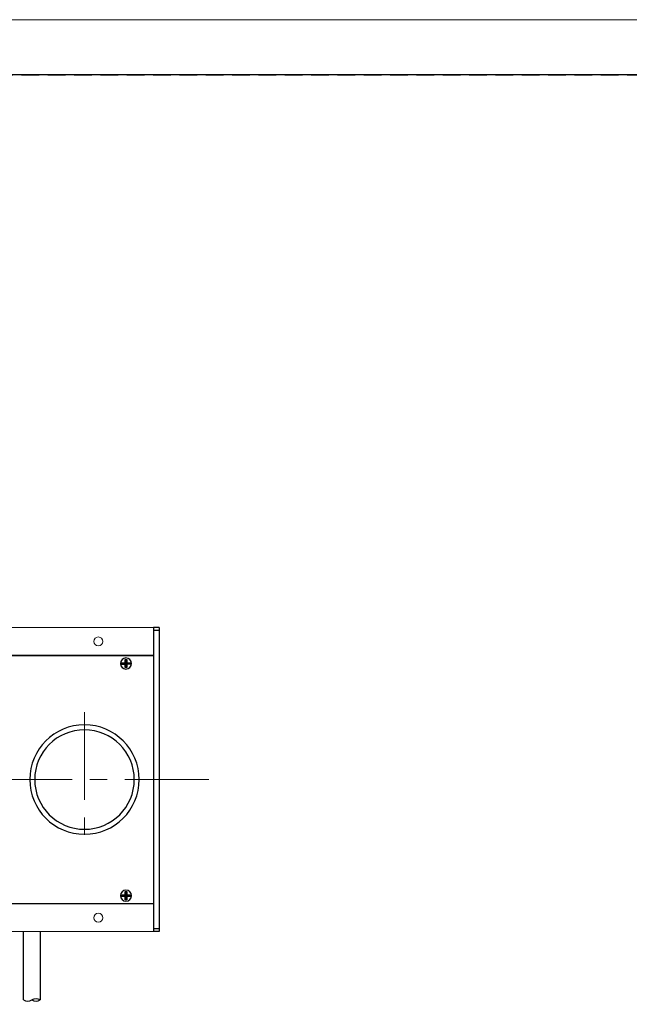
# Model space of a CAD drawing. Header units: millimetres. Extents: x -201 to 202, y 143 to 428.
# Tile 5 of 10: x 63 to 118, y 339 to 428. Entities that reach past the tile are written whole.
import ezdxf

# ---------------------------------------------------------------- set-up
doc = ezdxf.new("R2010")
doc.units = ezdxf.units.MM
doc.header["$LTSCALE"] = 0.25
doc.linetypes.add('CENTER', pattern=[50.8, 31.75, -6.35, 6.35, -6.35])
doc.linetypes.add('HIDDEN', pattern=[9.525, 6.35, -3.175])
doc.layers.add('BASE', color=7, linetype='Continuous', lineweight=20)
doc.layers.add('CENTER', color=1, linetype='CENTER', lineweight=15)
for name, color, linetype in [('CABLE 3P', 7, 'Continuous'), ('F-PANEL', 52, 'Continuous'), ('FORM', 7, 'Continuous'), ('LENS', 140, 'Continuous'), ('MXB0115', 96, 'Continuous'), ('SIDEPANEL 2', 30, 'Continuous')]:
    doc.layers.add(name, color=color, linetype=linetype)
doc.layers.add('EMPTY LINE', color=252, linetype='Continuous', lineweight=0, plot=False)

msp = doc.modelspace()

# ---------------------------------------------------------------- linework, layer by layer
at = {"layer": 'BASE', "color": 7}
for p, q in [((75, 372.75), (-75, 372.75)), ((75, 345.25), (75, 372.75)), ((75, 370.25), (-75, 370.25)), ((75, 347.75), (-75, 347.75)), ((75, 345.25), (-75, 345.25))]:
    msp.add_line(p, q, dxfattribs=at)
for centre in [(70, 371.5), (70, 346.5)]:
    msp.add_circle(centre, 0.4, dxfattribs=at)
at = {"layer": 'CABLE 3P', "color": 7}
for p, q in [((63.25, 339.0572), (63.25, 345.25)), ((64.75, 345.25), (64.75, 339.0572))]:
    msp.add_line(p, q, dxfattribs=at)
for centre, start, end in [((63.625, 339.6572), 237.994617, 302.005383), ((64.375, 338.4572), 57.994617, 122.005383), ((64.375, 339.6572), 237.994617, 302.005383)]:
    msp.add_arc(centre, 0.7075, start, end, dxfattribs=at)
at = {"layer": 'CENTER'}
for p, q in [((68.75, 365.1043), (68.75, 352.8957)), ((-80, 359), (80, 359))]:
    msp.add_line(p, q, dxfattribs=at)
at = {"layer": 'EMPTY LINE'}
msp.add_line((201.5, 427.75), (-201.5, 427.75), dxfattribs=at)
at = {"layer": 'F-PANEL', "color": 7}
for p, q in [((75, 370.2), (-75, 370.2)), ((75, 370.2), (75, 347.8)), ((-75, 347.8), (75, 347.8))]:
    msp.add_line(p, q, dxfattribs=at)
at = {"layer": 'F-PANEL', "color": 7, "extrusion": (0, 0, -1)}
msp.add_circle((-68.75, 359), 4.5, dxfattribs=at)
at = {"layer": 'FORM', "linetype": 'HIDDEN'}
msp.add_lwpolyline([(-196.5, 422.75), (196.5, 422.75), (196.5, 147.75), (-196.5, 147.75)], close=True, dxfattribs=at)
at = {"layer": 'FORM'}
msp.add_lwpolyline([(-196.5, 422.75), (-196.5, 147.75), (-78.5, 147.75), (-78.5, 159.75), (16.5, 159.75), (16.5, 177.25), (196.5, 177.25), (196.5, 422.75), (-196.5, 422.75)], close=True, dxfattribs=at)
at = {"layer": 'LENS', "color": 7}
for start, end in [(90, 270), (270, 90)]:
    msp.add_arc((68.75, 359), 4.95, start, end, dxfattribs=at)
at = {"layer": 'MXB0115', "color": 7}
for p, q in [((72.4235, 369.8747), (72.5735, 369.8753)), ((72.4753, 369.8233), (72.4235, 369.8747)), ((72.4247, 369.5747), (72.4235, 369.8747)), ((72.4753, 369.8233), (72.522, 369.8234)), ((72.4766, 369.5233), (72.4753, 369.8233)), ((72.522, 369.8234), (72.5735, 369.8753)), ((72.522, 369.8234), (72.5233, 369.5234)), ((72.5735, 369.8753), (72.5747, 369.5753)), ((72.1247, 369.5735), (72.4247, 369.5747)), ((72.1766, 369.522), (72.1247, 369.5735)), ((72.1253, 369.4235), (72.1247, 369.5735)), ((72.1767, 369.4753), (72.1253, 369.4235)), ((72.4253, 369.4247), (72.1253, 369.4235)), ((72.1766, 369.522), (72.4766, 369.5233)), ((72.1767, 369.4753), (72.1766, 369.522)), ((72.4767, 369.4766), (72.1767, 369.4753)), ((72.4766, 369.5233), (72.4247, 369.5747)), ((72.4767, 369.4766), (72.4253, 369.4247)), ((72.4265, 369.1247), (72.4253, 369.4247)), ((72.478, 369.1766), (72.4265, 369.1247)), ((72.5765, 369.1253), (72.4265, 369.1247)), ((72.478, 369.1766), (72.4767, 369.4766)), ((72.5247, 369.1767), (72.478, 369.1766)), ((72.5233, 369.5234), (72.5747, 369.5753)), ((72.5233, 369.5234), (72.8233, 369.5247)), ((72.8234, 369.478), (72.5234, 369.4767)), ((72.5234, 369.4767), (72.5753, 369.4253)), ((72.5234, 369.4767), (72.5247, 369.1767)), ((72.5247, 369.1767), (72.5765, 369.1253)), ((72.5747, 369.5753), (72.8747, 369.5765)), ((72.8753, 369.4265), (72.5753, 369.4253)), ((72.5753, 369.4253), (72.5765, 369.1253)), ((72.8747, 369.5765), (72.8233, 369.5247)), ((72.8233, 369.5247), (72.8234, 369.478)), ((72.8234, 369.478), (72.8753, 369.4265)), ((72.8747, 369.5765), (72.8753, 369.4265)), ((72.1247, 348.5735), (72.4247, 348.5747)), ((72.1766, 348.522), (72.1247, 348.5735)), ((72.1253, 348.4235), (72.1247, 348.5735)), ((72.1767, 348.4753), (72.1253, 348.4235)), ((72.4253, 348.4247), (72.1253, 348.4235)), ((72.1766, 348.522), (72.4766, 348.5233)), ((72.1767, 348.4753), (72.1766, 348.522)), ((72.4767, 348.4766), (72.1767, 348.4753)), ((72.4235, 348.8747), (72.5735, 348.8753)), ((72.4753, 348.8233), (72.4235, 348.8747)), ((72.4247, 348.5747), (72.4235, 348.8747)), ((72.4766, 348.5233), (72.4247, 348.5747)), ((72.4767, 348.4766), (72.4253, 348.4247)), ((72.4265, 348.1247), (72.4253, 348.4247)), ((72.4753, 348.8233), (72.522, 348.8234)), ((72.4766, 348.5233), (72.4753, 348.8233)), ((72.478, 348.1766), (72.4767, 348.4766)), ((72.522, 348.8234), (72.5735, 348.8753)), ((72.522, 348.8234), (72.5233, 348.5234)), ((72.5233, 348.5234), (72.5747, 348.5753)), ((72.5233, 348.5234), (72.8233, 348.5247)), ((72.8234, 348.478), (72.5234, 348.4767)), ((72.5234, 348.4767), (72.5753, 348.4253)), ((72.5234, 348.4767), (72.5247, 348.1767)), ((72.5735, 348.8753), (72.5747, 348.5753)), ((72.5747, 348.5753), (72.8747, 348.5765)), ((72.8753, 348.4265), (72.5753, 348.4253)), ((72.5753, 348.4253), (72.5765, 348.1253)), ((72.8747, 348.5765), (72.8233, 348.5247)), ((72.8233, 348.5247), (72.8234, 348.478)), ((72.8234, 348.478), (72.8753, 348.4265)), ((72.8747, 348.5765), (72.8753, 348.4265)), ((72.478, 348.1766), (72.4265, 348.1247)), ((72.5765, 348.1253), (72.4265, 348.1247)), ((72.5247, 348.1767), (72.478, 348.1766)), ((72.5247, 348.1767), (72.5765, 348.1253))]:
    msp.add_line(p, q, dxfattribs=at)
for centre, start, end in [((72.5, 369.5), 0.231639, 180.231639), ((72.5, 369.5), 180.231639, 0.231639), ((72.5, 348.5), 0.231639, 180.231639), ((72.5, 348.5), 180.231639, 0.231639)]:
    msp.add_arc(centre, 0.5, start, end, dxfattribs=at)
at = {"layer": 'SIDEPANEL 2', "color": 7, "extrusion": (0, 0, -1)}
for p, q in [((75, 372.75), (75, 372.5)), ((75.5, 372.75), (75, 372.75)), ((75, 372.5), (75, 345.5)), ((75.5, 372.5), (75, 372.5)), ((75.5, 372.75), (75.5, 372.5)), ((75.5, 372.5), (75.5, 345.5)), ((75, 345.5), (75, 345.25)), ((75.5, 345.5), (75, 345.5)), ((75.5, 345.25), (75, 345.25)), ((75.5, 345.5), (75.5, 345.25))]:
    msp.add_line(p, q, dxfattribs=at)

doc.saveas('drawing.dxf')
